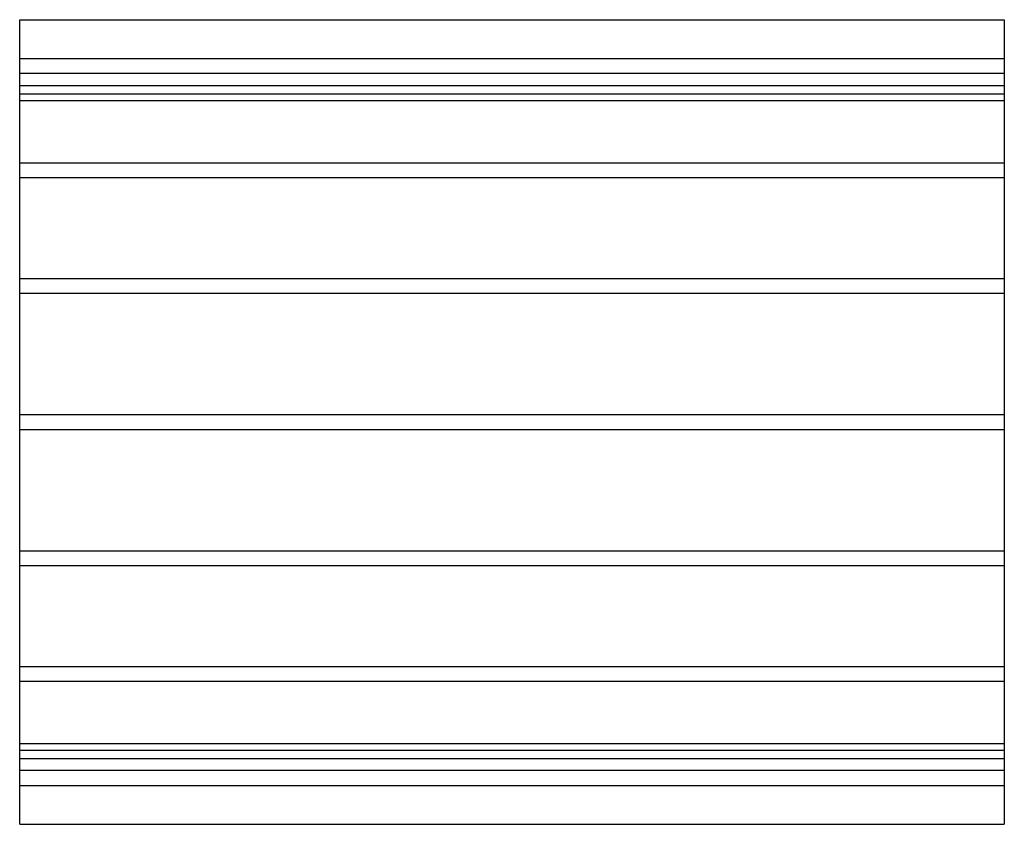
# Model space of a CAD drawing. Header units: millimetres. Extents: x -532 to 532, y -435 to 435.
import ezdxf

# ---------------------------------------------------------------- set-up
doc = ezdxf.new("R2010")
doc.units = ezdxf.units.MM
doc.layers.add('HIDDEN', color=7, linetype='Continuous')
doc.layers.add('THICK', color=7, linetype='Continuous')

msp = doc.modelspace()

# ---------------------------------------------------------------- linework, layer by layer
at = {"layer": 'HIDDEN'}
for p, q in [((-532.5, 393), (532.5, 393)), ((532.5, 377), (-532.5, 377)), ((-532.5, 363.7), (532.5, 363.7)), ((-532.5, 363.7), (532.5, 363.7)), ((-532.5, 355), (532.5, 355)), ((-532.5, 347.7), (532.5, 347.7)), ((-532.5, 347.7), (532.5, 347.7)), ((-532.5, 280.2), (532.5, 280.2)), ((-532.5, 280.2), (532.5, 280.2)), ((-532.5, 264.2), (532.5, 264.2)), ((-532.5, 264.2), (532.5, 264.2)), ((-532.5, 155.3), (532.5, 155.3)), ((-532.5, 155.3), (532.5, 155.3)), ((-532.5, 139.3), (532.5, 139.3)), ((-532.5, 139.3), (532.5, 139.3)), ((-532.5, 8), (532.5, 8)), ((-532.5, 8), (532.5, 8)), ((-532.5, -8), (532.5, -8)), ((-532.5, -8), (532.5, -8)), ((-532.5, -139.3), (532.5, -139.3)), ((-532.5, -139.3), (532.5, -139.3)), ((-532.5, -155.3), (532.5, -155.3)), ((-532.5, -155.3), (532.5, -155.3)), ((-532.5, -264.2), (532.5, -264.2)), ((-532.5, -264.2), (532.5, -264.2)), ((-532.5, -280.2), (532.5, -280.2)), ((-532.5, -280.2), (532.5, -280.2)), ((-532.5, -347.7), (532.5, -347.7)), ((-532.5, -347.7), (532.5, -347.7)), ((-532.5, -355), (532.5, -355)), ((-532.5, -363.7), (532.5, -363.7)), ((-532.5, -363.7), (532.5, -363.7)), ((532.5, -377), (-532.5, -377)), ((-532.5, -393), (532.5, -393))]:
    msp.add_line(p, q, dxfattribs=at)
at = {"layer": 'THICK'}
for p, q in [((-532.5, 0), (-532.5, 435)), ((-532.5, 435), (532.5, 435)), ((532.5, 435), (532.5, 0)), ((532.5, 0), (532.5, -435)), ((-532.5, -435), (-532.5, 0)), ((-532.5, -435), (532.5, -435))]:
    msp.add_line(p, q, dxfattribs=at)

doc.saveas('drawing.dxf')
